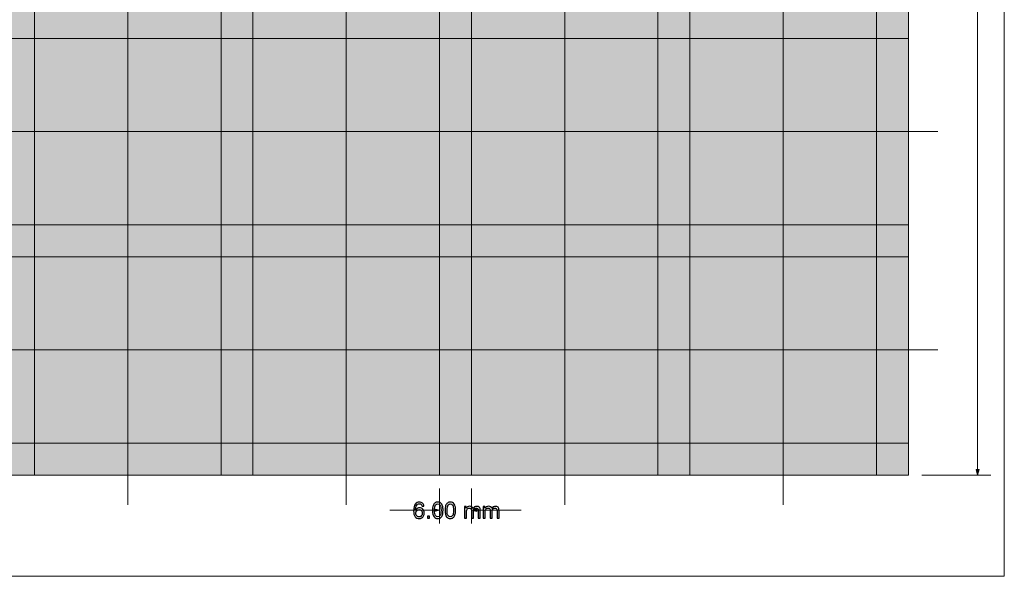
# Model space of a CAD drawing. Header units: inches. Extents: x -7.3 to 7.3, y -4.9 to 4.9.
# Tile 4 of 5: x 0 to 7.3, y -4.9 to -0.8. Entities that reach past the tile are written whole.
import ezdxf
from ezdxf.lldxf.tags import DXFTag

# ---------------------------------------------------------------- set-up
doc = ezdxf.new("R2010")
doc.units = ezdxf.units.IN
doc.header["$MEASUREMENT"] = 0
doc.layers.add('Layer 1', color=7, linetype='Continuous')
tags = doc.linetypes.add('New Line13', pattern=[0.5, 0.2, -0.3]).pattern_tags.tags
tags[6:7] = [DXFTag(74, 4), DXFTag(75, 0), DXFTag(340, '0'), DXFTag(46, 1.0), DXFTag(50, 0.0), DXFTag(44, 0.0), DXFTag(45, 0.0)]
tags[4:5] = [DXFTag(74, 4), DXFTag(75, 0), DXFTag(340, '0'), DXFTag(46, 1.0), DXFTag(50, 0.0), DXFTag(44, 0.0), DXFTag(45, 0.0)]
tags = doc.linetypes.add('New Line5', pattern=[1.2, 0.5, -0.3, 0.1, -0.3]).pattern_tags.tags
tags[10:11] = [DXFTag(74, 4), DXFTag(75, 0), DXFTag(340, '0'), DXFTag(46, 1.0), DXFTag(50, 0.0), DXFTag(44, 0.0), DXFTag(45, 0.0)]
tags[8:9] = [DXFTag(74, 4), DXFTag(75, 0), DXFTag(340, '0'), DXFTag(46, 1.0), DXFTag(50, 0.0), DXFTag(44, 0.0), DXFTag(45, 0.0)]
tags[6:7] = [DXFTag(74, 4), DXFTag(75, 0), DXFTag(340, '0'), DXFTag(46, 1.0), DXFTag(50, 0.0), DXFTag(44, 0.0), DXFTag(45, 0.0)]
tags[4:5] = [DXFTag(74, 4), DXFTag(75, 0), DXFTag(340, '0'), DXFTag(46, 1.0), DXFTag(50, 0.0), DXFTag(44, 0.0), DXFTag(45, 0.0)]
tags = doc.linetypes.add('New Line6', pattern=[1.2, 0.5, -0.3, 0.1, -0.3]).pattern_tags.tags
tags[10:11] = [DXFTag(74, 4), DXFTag(75, 0), DXFTag(340, '0'), DXFTag(46, 1.0), DXFTag(50, 0.0), DXFTag(44, 0.0), DXFTag(45, 0.0)]
tags[8:9] = [DXFTag(74, 4), DXFTag(75, 0), DXFTag(340, '0'), DXFTag(46, 1.0), DXFTag(50, 0.0), DXFTag(44, 0.0), DXFTag(45, 0.0)]
tags[6:7] = [DXFTag(74, 4), DXFTag(75, 0), DXFTag(340, '0'), DXFTag(46, 1.0), DXFTag(50, 0.0), DXFTag(44, 0.0), DXFTag(45, 0.0)]
tags[4:5] = [DXFTag(74, 4), DXFTag(75, 0), DXFTag(340, '0'), DXFTag(46, 1.0), DXFTag(50, 0.0), DXFTag(44, 0.0), DXFTag(45, 0.0)]
tags = doc.linetypes.add('New Line7', pattern=[0.5, 0.2, -0.3]).pattern_tags.tags
tags[6:7] = [DXFTag(74, 4), DXFTag(75, 0), DXFTag(340, '0'), DXFTag(46, 1.0), DXFTag(50, 0.0), DXFTag(44, 0.0), DXFTag(45, 0.0)]
tags[4:5] = [DXFTag(74, 4), DXFTag(75, 0), DXFTag(340, '0'), DXFTag(46, 1.0), DXFTag(50, 0.0), DXFTag(44, 0.0), DXFTag(45, 0.0)]
tags = doc.linetypes.add('New Line8', pattern=[0.5, 0.2, -0.3]).pattern_tags.tags
tags[6:7] = [DXFTag(74, 4), DXFTag(75, 0), DXFTag(340, '0'), DXFTag(46, 1.0), DXFTag(50, 0.0), DXFTag(44, 0.0), DXFTag(45, 0.0)]
tags[4:5] = [DXFTag(74, 4), DXFTag(75, 0), DXFTag(340, '0'), DXFTag(46, 1.0), DXFTag(50, 0.0), DXFTag(44, 0.0), DXFTag(45, 0.0)]
tags = doc.linetypes.add('New Line9', pattern=[0.5, 0.2, -0.3]).pattern_tags.tags
tags[6:7] = [DXFTag(74, 4), DXFTag(75, 0), DXFTag(340, '0'), DXFTag(46, 1.0), DXFTag(50, 0.0), DXFTag(44, 0.0), DXFTag(45, 0.0)]
tags[4:5] = [DXFTag(74, 4), DXFTag(75, 0), DXFTag(340, '0'), DXFTag(46, 1.0), DXFTag(50, 0.0), DXFTag(44, 0.0), DXFTag(45, 0.0)]

msp = doc.modelspace()

# ---------------------------------------------------------------- hatches: boundary and pattern name
at = {"layer": 'Layer 1', "true_color": 0x996633}
msp.add_hatch(color=25, dxfattribs=at).paths.add_polyline_path([(-6.5771, -4.1538), (6.5725, -4.1538), (6.5725, 4.1533), (-6.5771, 4.1533), (-6.5771, -4.1538)])
at = {"layer": 'Layer 1', "true_color": 0xffffff}
for points in [[(0.1158, -2.3034), (1.4938, -2.3034), (1.4938, -0.9254), (0.1158, -0.9254), (0.1158, -2.3034)], [(1.73, -2.3034), (3.108, -2.3034), (3.108, -0.9254), (1.73, -0.9254), (1.73, -2.3034)], [(3.3442, -2.3034), (4.7221, -2.3034), (4.7221, -0.9254), (3.3442, -0.9254), (3.3442, -2.3034)], [(4.9583, -2.3034), (6.3363, -2.3034), (6.3363, -0.9254), (4.9583, -0.9254), (4.9583, -2.3034)], [(0.1158, -3.9175), (1.4938, -3.9175), (1.4938, -2.5396), (0.1158, -2.5396), (0.1158, -3.9175)], [(1.73, -3.9175), (3.108, -3.9175), (3.108, -2.5396), (1.73, -2.5396), (1.73, -3.9175)], [(3.3442, -3.9175), (4.7221, -3.9175), (4.7221, -2.5396), (3.3442, -2.5396), (3.3442, -3.9175)], [(4.9583, -3.9175), (6.3363, -3.9175), (6.3363, -2.5396), (4.9583, -2.5396), (4.9583, -3.9175)]]:
    msp.add_hatch(color=7, dxfattribs=at).paths.add_polyline_path(points)
at = {"layer": 'Layer 1', "true_color": 0x000000}
h = msp.add_hatch(color=18, dxfattribs=at)
edge = h.paths.add_edge_path()
edge.add_spline(control_points=[(7.095, -4.1138), (7.095, -4.1138), (7.0843, -4.1538), (7.0843, -4.1538), (7.0843, -4.1538), (7.0736, -4.1138), (7.0736, -4.1138), (7.0736, -4.1138), (7.095, -4.1138), (7.095, -4.1138)], knot_values=[0, 0, 0, 0, 0.333333, 0.333333, 0.333333, 0.666667, 0.666667, 0.666667, 1, 1, 1, 1], degree=3, periodic=1)
h = msp.add_hatch(color=18, dxfattribs=at)
edge = h.paths.add_edge_path()
edge.add_spline(control_points=[(3.0679, -4.4029), (3.0679, -4.4029), (3.1079, -4.4136), (3.1079, -4.4136), (3.1079, -4.4136), (3.0679, -4.4243), (3.0679, -4.4243), (3.0679, -4.4243), (3.0679, -4.4029), (3.0679, -4.4029)], knot_values=[0, 0, 0, 0, 0.333333, 0.333333, 0.333333, 0.666667, 0.666667, 0.666667, 1, 1, 1, 1], degree=3, periodic=1)
h = msp.add_hatch(color=18, dxfattribs=at)
edge = h.paths.add_edge_path()
edge.add_spline(control_points=[(3.3842, -4.4029), (3.3842, -4.4029), (3.3442, -4.4136), (3.3442, -4.4136), (3.3442, -4.4136), (3.3842, -4.4243), (3.3842, -4.4243), (3.3842, -4.4243), (3.3842, -4.4029), (3.3842, -4.4029)], knot_values=[0, 0, 0, 0, 0.333333, 0.333333, 0.333333, 0.666667, 0.666667, 0.666667, 1, 1, 1, 1], degree=3, periodic=1)

# ---------------------------------------------------------------- linework, layer by layer
at = {"layer": 'Layer 1', "lineweight": 18}
for points in [[(-7.2857, -4.9027), (7.2812, -4.9027), (7.2812, 4.9023), (-7.2857, 4.9023), (-7.2857, -4.9027)], [(-6.5771, -4.1538), (6.5725, -4.1538), (6.5725, 4.1533), (-6.5771, 4.1533), (-6.5771, -4.1538)], [(0.1158, -2.3034), (1.4938, -2.3034), (1.4938, -0.9254), (0.1158, -0.9254), (0.1158, -2.3034)], [(1.73, -2.3034), (3.108, -2.3034), (3.108, -0.9254), (1.73, -0.9254), (1.73, -2.3034)], [(3.3442, -2.3034), (4.7221, -2.3034), (4.7221, -0.9254), (3.3442, -0.9254), (3.3442, -2.3034)], [(4.9583, -2.3034), (6.3363, -2.3034), (6.3363, -0.9254), (4.9583, -0.9254), (4.9583, -2.3034)], [(0.1158, -3.9175), (1.4938, -3.9175), (1.4938, -2.5396), (0.1158, -2.5396), (0.1158, -3.9175)], [(1.73, -3.9175), (3.108, -3.9175), (3.108, -2.5396), (1.73, -2.5396), (1.73, -3.9175)], [(3.3442, -3.9175), (4.7221, -3.9175), (4.7221, -2.5396), (3.3442, -2.5396), (3.3442, -3.9175)], [(4.9583, -3.9175), (6.3363, -3.9175), (6.3363, -2.5396), (4.9583, -2.5396), (4.9583, -3.9175)]]:
    msp.add_lwpolyline(points, close=True, dxfattribs=at)
at = {"layer": 'Layer 1', "linetype": 'New Line7', "lineweight": 18}
msp.add_open_spline([(0.8048, 4.3738), (0.8048, 4.3738), (0.8048, -4.3742), (0.8048, -4.3742)], degree=3, dxfattribs=at)
at = {"layer": 'Layer 1', "linetype": 'New Line9', "lineweight": 18}
msp.add_open_spline([(2.419, 4.3738), (2.419, 4.3738), (2.419, -4.3742), (2.419, -4.3742)], degree=3, dxfattribs=at)
at = {"layer": 'Layer 1', "linetype": 'New Line8', "lineweight": 18}
msp.add_open_spline([(4.0331, 4.3738), (4.0331, 4.3738), (4.0331, -4.3742), (4.0331, -4.3742)], degree=3, dxfattribs=at)
at = {"layer": 'Layer 1', "linetype": 'New Line13', "lineweight": 9}
msp.add_open_spline([(5.6473, 4.3738), (5.6473, 4.3738), (5.6473, -4.3742), (5.6473, -4.3742)], degree=3, dxfattribs=at)
at = {"layer": 'Layer 1', "lineweight": 18}
for points in [[(0.1158, 4.1533), (0.1158, 4.1533), (0.1158, -4.1538), (0.1158, -4.1538)], [(1.4938, 4.1533), (1.4938, 4.1533), (1.4938, -4.1538), (1.4938, -4.1538)], [(1.73, 4.1533), (1.73, 4.1533), (1.73, -4.1538), (1.73, -4.1538)], [(3.1079, 4.1533), (3.1079, 4.1533), (3.108, -4.1537), (3.108, -4.1537)], [(3.3442, 4.1533), (3.3442, 4.1533), (3.3442, -4.1538), (3.3442, -4.1538)], [(4.7221, 4.1533), (4.7221, 4.1533), (4.7221, -4.1538), (4.7221, -4.1538)], [(4.9583, 4.1533), (4.9583, 4.1533), (4.9583, -4.1538), (4.9583, -4.1538)], [(6.3363, 4.1533), (6.3363, 4.1533), (6.3363, -4.1537), (6.3363, -4.1537)], [(6.5725, -0.9254), (-6.5771, -0.9254), (-6.5771, -0.9254), (-6.5771, -0.9254)], [(6.5725, -2.3034), (-6.5771, -2.3034), (-6.5771, -2.3034), (-6.5771, -2.3034)], [(6.5725, -2.5396), (-6.5771, -2.5396), (-6.5771, -2.5396), (-6.5771, -2.5396)], [(6.5725, -3.9175), (-6.5771, -3.9175), (-6.5771, -3.9175), (-6.5771, -3.9175)]]:
    msp.add_open_spline(points, degree=3, dxfattribs=at)
at = {"layer": 'Layer 1', "lineweight": 9}
for points in [[(7.0843, -4.1538), (7.0843, -4.1538), (7.0843, -0.4493), (7.0843, -0.4493)], [(6.6709, -4.1538), (6.6709, -4.1538), (7.1828, -4.1538), (7.1828, -4.1538)], [(3.108, -4.2522), (3.108, -4.2522), (3.1079, -4.512), (3.1079, -4.512)], [(3.3442, -4.2522), (3.3442, -4.2522), (3.3442, -4.512), (3.3442, -4.512)], [(3.1079, -4.4136), (3.1079, -4.4136), (2.7405, -4.4136), (2.7405, -4.4136)], [(3.7116, -4.4136), (3.7116, -4.4136), (3.3442, -4.4136), (3.3442, -4.4136)]]:
    msp.add_open_spline(points, degree=3, dxfattribs=at)
at = {"layer": 'Layer 1', "linetype": 'New Line5', "lineweight": 9}
msp.add_open_spline([(6.7891, -1.6144), (6.7891, -1.6144), (-6.7936, -1.6144), (-6.7936, -1.6144)], degree=3, dxfattribs=at)
at = {"layer": 'Layer 1', "linetype": 'New Line6', "lineweight": 9}
msp.add_open_spline([(-6.7936, -3.2286), (-6.7936, -3.2286), (6.7891, -3.2286), (6.7891, -3.2286)], degree=3, dxfattribs=at)
at = {"layer": 'Layer 1', "lineweight": 9}
for points in [[(7.095, -4.1138), (7.095, -4.1138), (7.0843, -4.1538), (7.0843, -4.1538), (7.0843, -4.1538), (7.0736, -4.1138), (7.0736, -4.1138), (7.0736, -4.1138), (7.095, -4.1138), (7.095, -4.1138)], [(3.0679, -4.4029), (3.0679, -4.4029), (3.1079, -4.4136), (3.1079, -4.4136), (3.1079, -4.4136), (3.0679, -4.4243), (3.0679, -4.4243), (3.0679, -4.4243), (3.0679, -4.4029), (3.0679, -4.4029)], [(3.3842, -4.4029), (3.3842, -4.4029), (3.3442, -4.4136), (3.3442, -4.4136), (3.3442, -4.4136), (3.3842, -4.4243), (3.3842, -4.4243), (3.3842, -4.4243), (3.3842, -4.4029), (3.3842, -4.4029)]]:
    msp.add_open_spline(points, degree=3, knots=[0, 0, 0, 0, 0.333333, 0.333333, 0.333333, 0.666667, 0.666667, 0.666667, 1, 1, 1, 1], dxfattribs=at)
at = {"layer": 'Layer 1'}
for points, knots in [([(2.9934, -4.3836), (2.9934, -4.3836), (2.9788, -4.3847), (2.9788, -4.3847), (2.9775, -4.3789), (2.9757, -4.3748), (2.9733, -4.3721), (2.9694, -4.3679), (2.9645, -4.3658), (2.9587, -4.3658), (2.954, -4.3658), (2.9499, -4.3671), (2.9464, -4.3697), (2.9417, -4.3731), (2.9381, -4.378), (2.9354, -4.3844), (2.9328, -4.3909), (2.9314, -4.4001), (2.9312, -4.412), (2.9348, -4.4066), (2.9391, -4.4027), (2.9442, -4.4001), (2.9493, -4.3975), (2.9547, -4.3962), (2.9602, -4.3962), (2.97, -4.3962), (2.9783, -4.3998), (2.9852, -4.407), (2.992, -4.4142), (2.9954, -4.4235), (2.9954, -4.4349), (2.9954, -4.4424), (2.9938, -4.4494), (2.9905, -4.4558), (2.9873, -4.4622), (2.9829, -4.4671), (2.9772, -4.4705), (2.9715, -4.4739), (2.9652, -4.4756), (2.958, -4.4756), (2.9458, -4.4756), (2.9358, -4.4711), (2.9281, -4.4621), (2.9205, -4.4531), (2.9166, -4.4383), (2.9167, -4.4177), (2.9167, -4.3946), (2.921, -4.3779), (2.9295, -4.3674), (2.937, -4.3583), (2.947, -4.3538), (2.9596, -4.3538), (2.969, -4.3538), (2.9767, -4.3564), (2.9826, -4.3617), (2.9886, -4.367), (2.9922, -4.3743), (2.9934, -4.3836)], [0, 0, 0, 0, 0.052632, 0.052632, 0.052632, 0.105263, 0.105263, 0.105263, 0.157895, 0.157895, 0.157895, 0.210526, 0.210526, 0.210526, 0.263158, 0.263158, 0.263158, 0.315789, 0.315789, 0.315789, 0.368421, 0.368421, 0.368421, 0.421053, 0.421053, 0.421053, 0.473684, 0.473684, 0.473684, 0.526316, 0.526316, 0.526316, 0.578947, 0.578947, 0.578947, 0.631579, 0.631579, 0.631579, 0.684211, 0.684211, 0.684211, 0.736842, 0.736842, 0.736842, 0.789474, 0.789474, 0.789474, 0.842105, 0.842105, 0.842105, 0.894737, 0.894737, 0.894737, 0.947368, 0.947368, 0.947368, 1, 1, 1, 1]), ([(3.0563, -4.4147), (3.0564, -4.4006), (3.0578, -4.3892), (3.0607, -4.3806), (3.0637, -4.372), (3.068, -4.3654), (3.0737, -4.3608), (3.0794, -4.3561), (3.0867, -4.3538), (3.0953, -4.3538), (3.1017, -4.3538), (3.1074, -4.3551), (3.1122, -4.3577), (3.117, -4.3603), (3.121, -4.364), (3.1241, -4.3689), (3.1272, -4.3737), (3.1297, -4.3796), (3.1315, -4.3866), (3.1333, -4.3936), (3.1341, -4.403), (3.1341, -4.4148), (3.1341, -4.4288), (3.1326, -4.4401), (3.1297, -4.4487), (3.1269, -4.4573), (3.1225, -4.4639), (3.1168, -4.4686), (3.1111, -4.4733), (3.1039, -4.4756), (3.0951, -4.4756), (3.0836, -4.4756), (3.0746, -4.4714), (3.068, -4.4632), (3.0602, -4.4533), (3.0563, -4.4371), (3.0563, -4.4147)], [0, 0, 0, 0, 0.083333, 0.083333, 0.083333, 0.166667, 0.166667, 0.166667, 0.25, 0.25, 0.25, 0.333333, 0.333333, 0.333333, 0.416667, 0.416667, 0.416667, 0.5, 0.5, 0.5, 0.583333, 0.583333, 0.583333, 0.666667, 0.666667, 0.666667, 0.75, 0.75, 0.75, 0.833333, 0.833333, 0.833333, 0.916667, 0.916667, 0.916667, 1, 1, 1, 1]), ([(3.149, -4.4147), (3.1491, -4.4006), (3.1505, -4.3892), (3.1534, -4.3806), (3.1564, -4.372), (3.1607, -4.3654), (3.1664, -4.3608), (3.1721, -4.3561), (3.1794, -4.3538), (3.188, -4.3538), (3.1944, -4.3538), (3.2001, -4.3551), (3.2049, -4.3577), (3.2097, -4.3603), (3.2137, -4.364), (3.2168, -4.3689), (3.2199, -4.3737), (3.2224, -4.3796), (3.2242, -4.3866), (3.226, -4.3936), (3.2268, -4.403), (3.2268, -4.4148), (3.2268, -4.4288), (3.2253, -4.4401), (3.2224, -4.4487), (3.2195, -4.4573), (3.2152, -4.4639), (3.2095, -4.4686), (3.2038, -4.4733), (3.1965, -4.4756), (3.1878, -4.4756), (3.1763, -4.4756), (3.1673, -4.4714), (3.1607, -4.4632), (3.1529, -4.4533), (3.149, -4.4371), (3.149, -4.4147)], [0, 0, 0, 0, 0.083333, 0.083333, 0.083333, 0.166667, 0.166667, 0.166667, 0.25, 0.25, 0.25, 0.333333, 0.333333, 0.333333, 0.416667, 0.416667, 0.416667, 0.5, 0.5, 0.5, 0.583333, 0.583333, 0.583333, 0.666667, 0.666667, 0.666667, 0.75, 0.75, 0.75, 0.833333, 0.833333, 0.833333, 0.916667, 0.916667, 0.916667, 1, 1, 1, 1]), ([(2.9335, -4.4349), (2.9335, -4.4399), (2.9345, -4.4447), (2.9367, -4.4494), (2.9388, -4.454), (2.9418, -4.4575), (2.9456, -4.4599), (2.9495, -4.4624), (2.9535, -4.4636), (2.9578, -4.4636), (2.9639, -4.4636), (2.9693, -4.4611), (2.9737, -4.4561), (2.9782, -4.4511), (2.9804, -4.4444), (2.9804, -4.4358), (2.9804, -4.4275), (2.9783, -4.421), (2.9739, -4.4163), (2.9695, -4.4115), (2.964, -4.4091), (2.9573, -4.4091), (2.9507, -4.4091), (2.9451, -4.4115), (2.9404, -4.4162), (2.9358, -4.421), (2.9335, -4.4272), (2.9335, -4.4349)], [0, 0, 0, 0, 0.111111, 0.111111, 0.111111, 0.222222, 0.222222, 0.222222, 0.333333, 0.333333, 0.333333, 0.444444, 0.444444, 0.444444, 0.555556, 0.555556, 0.555556, 0.666667, 0.666667, 0.666667, 0.777778, 0.777778, 0.777778, 0.888889, 0.888889, 0.888889, 1, 1, 1, 1]), ([(3.0714, -4.4147), (3.0714, -4.4343), (3.0736, -4.4473), (3.0782, -4.4538), (3.0828, -4.4603), (3.0884, -4.4636), (3.0951, -4.4636), (3.1019, -4.4636), (3.1075, -4.4603), (3.1121, -4.4538), (3.1167, -4.4473), (3.119, -4.4343), (3.1191, -4.4148), (3.1191, -4.3951), (3.1168, -4.3821), (3.1122, -4.3756), (3.1077, -4.3692), (3.102, -4.3659), (3.0951, -4.3659), (3.0884, -4.3659), (3.0831, -4.3688), (3.079, -4.3744), (3.074, -4.3817), (3.0714, -4.3951), (3.0714, -4.4147)], [0, 0, 0, 0, 0.125, 0.125, 0.125, 0.25, 0.25, 0.25, 0.375, 0.375, 0.375, 0.5, 0.5, 0.5, 0.625, 0.625, 0.625, 0.75, 0.75, 0.75, 0.875, 0.875, 0.875, 1, 1, 1, 1]), ([(3.1641, -4.4147), (3.164, -4.4343), (3.1663, -4.4473), (3.1709, -4.4538), (3.1755, -4.4603), (3.1811, -4.4636), (3.1878, -4.4636), (3.1945, -4.4636), (3.2002, -4.4603), (3.2048, -4.4538), (3.2094, -4.4473), (3.2117, -4.4343), (3.2118, -4.4148), (3.2118, -4.3951), (3.2095, -4.3821), (3.2049, -4.3756), (3.2004, -4.3692), (3.1947, -4.3659), (3.1878, -4.3659), (3.1811, -4.3659), (3.1757, -4.3688), (3.1717, -4.3744), (3.1667, -4.3817), (3.1641, -4.3951), (3.1641, -4.4147)], [0, 0, 0, 0, 0.125, 0.125, 0.125, 0.25, 0.25, 0.25, 0.375, 0.375, 0.375, 0.5, 0.5, 0.5, 0.625, 0.625, 0.625, 0.75, 0.75, 0.75, 0.875, 0.875, 0.875, 1, 1, 1, 1]), ([(3.292, -4.4735), (3.292, -4.4735), (3.2921, -4.3871), (3.2921, -4.3871), (3.2921, -4.3871), (3.3052, -4.3871), (3.3052, -4.3871), (3.3052, -4.3871), (3.3052, -4.3993), (3.3052, -4.3993), (3.3079, -4.395), (3.3116, -4.3916), (3.3161, -4.3891), (3.3206, -4.3865), (3.3257, -4.3852), (3.3314, -4.3852), (3.3379, -4.3852), (3.3431, -4.3866), (3.3472, -4.3892), (3.3513, -4.3919), (3.3542, -4.3956), (3.3558, -4.4004), (3.3627, -4.3903), (3.3716, -4.3853), (3.3826, -4.3853), (3.3911, -4.3853), (3.3977, -4.3877), (3.4023, -4.3925), (3.4069, -4.3972), (3.4092, -4.4045), (3.4092, -4.4144), (3.4092, -4.4144), (3.4091, -4.4737), (3.4091, -4.4737), (3.4091, -4.4737), (3.3945, -4.4737), (3.3945, -4.4737), (3.3945, -4.4737), (3.3946, -4.4193), (3.3946, -4.4193), (3.3946, -4.4134), (3.3942, -4.4092), (3.3932, -4.4066), (3.3923, -4.404), (3.3906, -4.402), (3.3881, -4.4004), (3.3856, -4.3988), (3.3826, -4.398), (3.3793, -4.398), (3.3732, -4.398), (3.3682, -4.4), (3.3641, -4.404), (3.3601, -4.4081), (3.3581, -4.4145), (3.3581, -4.4234), (3.3581, -4.4234), (3.358, -4.4736), (3.358, -4.4736), (3.358, -4.4736), (3.3433, -4.4736), (3.3433, -4.4736), (3.3433, -4.4736), (3.3434, -4.4175), (3.3434, -4.4175), (3.3434, -4.411), (3.3422, -4.4061), (3.3399, -4.4028), (3.3375, -4.3995), (3.3336, -4.3979), (3.3282, -4.3979), (3.3241, -4.3979), (3.3202, -4.399), (3.3167, -4.4011), (3.3132, -4.4033), (3.3107, -4.4065), (3.3091, -4.4106), (3.3075, -4.4148), (3.3067, -4.4208), (3.3067, -4.4287), (3.3067, -4.4287), (3.3066, -4.4736), (3.3066, -4.4736), (3.3066, -4.4736), (3.292, -4.4735), (3.292, -4.4735)], [0, 0, 0, 0, 0.035714, 0.035714, 0.035714, 0.071429, 0.071429, 0.071429, 0.107143, 0.107143, 0.107143, 0.142857, 0.142857, 0.142857, 0.178571, 0.178571, 0.178571, 0.214286, 0.214286, 0.214286, 0.25, 0.25, 0.25, 0.285714, 0.285714, 0.285714, 0.321429, 0.321429, 0.321429, 0.357143, 0.357143, 0.357143, 0.392857, 0.392857, 0.392857, 0.428571, 0.428571, 0.428571, 0.464286, 0.464286, 0.464286, 0.5, 0.5, 0.5, 0.535714, 0.535714, 0.535714, 0.571429, 0.571429, 0.571429, 0.607143, 0.607143, 0.607143, 0.642857, 0.642857, 0.642857, 0.678571, 0.678571, 0.678571, 0.714286, 0.714286, 0.714286, 0.75, 0.75, 0.75, 0.785714, 0.785714, 0.785714, 0.821429, 0.821429, 0.821429, 0.857143, 0.857143, 0.857143, 0.892857, 0.892857, 0.892857, 0.928571, 0.928571, 0.928571, 0.964286, 0.964286, 0.964286, 1, 1, 1, 1]), ([(3.4308, -4.4735), (3.4308, -4.4735), (3.431, -4.3871), (3.431, -4.3871), (3.431, -4.3871), (3.4441, -4.3871), (3.4441, -4.3871), (3.4441, -4.3871), (3.444, -4.3993), (3.444, -4.3993), (3.4468, -4.395), (3.4504, -4.3916), (3.4549, -4.3891), (3.4594, -4.3865), (3.4645, -4.3852), (3.4703, -4.3852), (3.4767, -4.3852), (3.4819, -4.3866), (3.486, -4.3892), (3.4901, -4.3919), (3.493, -4.3956), (3.4947, -4.4004), (3.5015, -4.3903), (3.5104, -4.3853), (3.5214, -4.3853), (3.53, -4.3853), (3.5365, -4.3877), (3.5411, -4.3925), (3.5457, -4.3972), (3.548, -4.4045), (3.548, -4.4144), (3.548, -4.4144), (3.5479, -4.4737), (3.5479, -4.4737), (3.5479, -4.4737), (3.5334, -4.4737), (3.5334, -4.4737), (3.5334, -4.4737), (3.5334, -4.4193), (3.5334, -4.4193), (3.5335, -4.4134), (3.533, -4.4092), (3.532, -4.4066), (3.5311, -4.404), (3.5294, -4.402), (3.5269, -4.4004), (3.5244, -4.3988), (3.5215, -4.398), (3.5181, -4.398), (3.512, -4.398), (3.507, -4.4), (3.503, -4.404), (3.4989, -4.4081), (3.4969, -4.4145), (3.4969, -4.4234), (3.4969, -4.4234), (3.4968, -4.4737), (3.4968, -4.4737), (3.4968, -4.4737), (3.4822, -4.4736), (3.4822, -4.4736), (3.4822, -4.4736), (3.4823, -4.4175), (3.4823, -4.4175), (3.4823, -4.411), (3.4811, -4.4061), (3.4787, -4.4028), (3.4763, -4.3995), (3.4724, -4.3979), (3.467, -4.3979), (3.4629, -4.3979), (3.459, -4.399), (3.4555, -4.4012), (3.452, -4.4033), (3.4495, -4.4065), (3.4479, -4.4107), (3.4464, -4.4148), (3.4455, -4.4209), (3.4455, -4.4287), (3.4455, -4.4287), (3.4455, -4.4736), (3.4455, -4.4736), (3.4455, -4.4736), (3.4308, -4.4735), (3.4308, -4.4735)], [0, 0, 0, 0, 0.035714, 0.035714, 0.035714, 0.071429, 0.071429, 0.071429, 0.107143, 0.107143, 0.107143, 0.142857, 0.142857, 0.142857, 0.178571, 0.178571, 0.178571, 0.214286, 0.214286, 0.214286, 0.25, 0.25, 0.25, 0.285714, 0.285714, 0.285714, 0.321429, 0.321429, 0.321429, 0.357143, 0.357143, 0.357143, 0.392857, 0.392857, 0.392857, 0.428571, 0.428571, 0.428571, 0.464286, 0.464286, 0.464286, 0.5, 0.5, 0.5, 0.535714, 0.535714, 0.535714, 0.571429, 0.571429, 0.571429, 0.607143, 0.607143, 0.607143, 0.642857, 0.642857, 0.642857, 0.678571, 0.678571, 0.678571, 0.714286, 0.714286, 0.714286, 0.75, 0.75, 0.75, 0.785714, 0.785714, 0.785714, 0.821429, 0.821429, 0.821429, 0.857143, 0.857143, 0.857143, 0.892857, 0.892857, 0.892857, 0.928571, 0.928571, 0.928571, 0.964286, 0.964286, 0.964286, 1, 1, 1, 1]), ([(3.0181, -4.4735), (3.0181, -4.4735), (3.0182, -4.4568), (3.0182, -4.4568), (3.0182, -4.4568), (3.0349, -4.4569), (3.0349, -4.4569), (3.0349, -4.4569), (3.0348, -4.4736), (3.0348, -4.4736), (3.0348, -4.4736), (3.0181, -4.4735), (3.0181, -4.4735)], [0, 0, 0, 0, 0.25, 0.25, 0.25, 0.5, 0.5, 0.5, 0.75, 0.75, 0.75, 1, 1, 1, 1])]:
    msp.add_open_spline(points, degree=3, knots=knots, dxfattribs=at)

doc.saveas('drawing.dxf')
